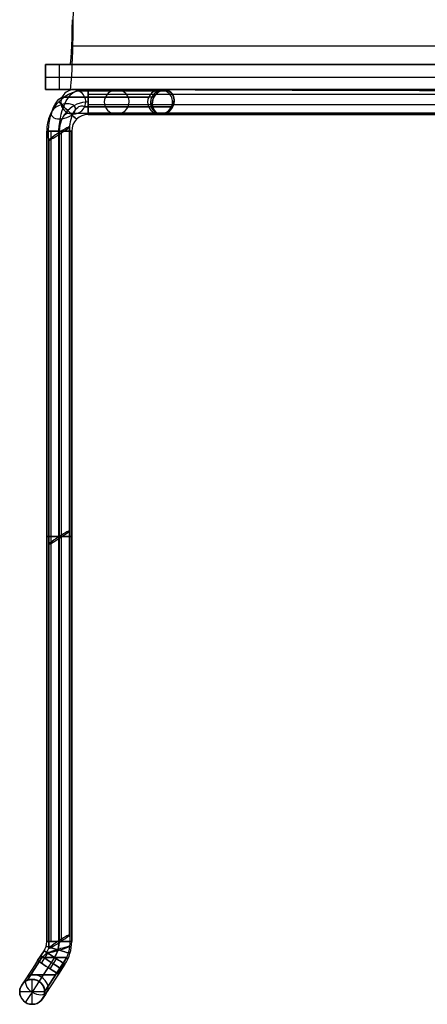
# Model space of a CAD drawing. Extents: x -243 to 243, y -361 to 455.
# Tile 1 of 3: x -243 to -47, y -361 to 113. Entities that reach past the tile are written whole.
import ezdxf

# ---------------------------------------------------------------- set-up
doc = ezdxf.new("R2010")
doc.units = 0
doc.header["$MEASUREMENT"] = 0
doc.layers.add('IGES_LEVEL_0', color=253, linetype='Continuous')

msp = doc.modelspace()

# ---------------------------------------------------------------- linework, layer by layer
at = {"layer": 'IGES_LEVEL_0', "color": 43}
for p, q in [((-217.87, 100.96, -432.49), (-218.4, 100.96, -417.14)), ((-230.99, 79.25, -56.81), (-230.99, 91.25, -56.81)), ((-230.99, 91.25, -56.81), (-219.25, 91.25, -392.97)), ((-230.99, 91.25, -56.81), (-230.99, 79.25, -56.81)), ((-219.25, 91.25, -392.97), (-230.99, 91.25, -56.81)), ((-224.82, 91.25, -233.54), (223.54, 91.25, -217.88)), ((-224.26, 79.25, -249.42), (-224.26, 91.25, -249.42)), ((229.17, 84.98, -56.81), (-230.99, 84.98, -56.81)), ((-230.99, 79.25, -56.81), (-219.25, 79.25, -392.89)), ((-230.99, 79.25, -56.81), (-219.25, 79.25, -392.9)), ((-224.81, 79.25, -233.72), (223.54, 79.25, -218.06))]:
    msp.add_line(p, q, dxfattribs=at)
at = {"layer": 'IGES_LEVEL_0', "color": 253}
for p, q in [((-215.2, 78.51, -419.12), (-173.47, 78.51, -335.66)), ((-210.46, 79.18, -62.46), (209.54, 79.18, -62.46)), ((209.54, 79.18, -62.46), (-210.46, 79.18, -62.46)), ((-210.46, 76.99, -67.1), (-177.9, 76.99, -67.1)), ((-210.46, 76.99, -57.83), (209.54, 76.99, -57.83)), ((-175.46, 79.18, -311.46), (-175.46, 78.67, -311.46)), ((-175.46, 79.18, -311.46), (174.54, 79.18, -311.46)), ((174.54, 79.18, -311.46), (-175.46, 79.18, -311.46)), ((-175.46, 78.93, -313.2), (-175.46, 78.93, -309.73)), ((-175.46, 78.67, -313.9), (-175.46, 78.67, -309.03)), ((-175.46, 78.67, -309.03), (-175.46, 78.67, -313.9)), ((-171.7, 78.51, -328.16), (-171.7, 78.51, -314.23)), ((-171.7, 78.51, -308.7), (-171.7, 78.51, -65.23)), ((-170.04, 76.99, -316.1), (169.12, 76.99, -316.1)), ((-170.04, 76.99, -67.1), (169.12, 76.99, -67.1)), ((-170.04, 76.99, -306.83), (169.12, 76.99, -306.83)), ((-223.13, 75.5, -418.81), (-181.4, 75.5, -335.35)), ((-181.4, 75.5, -335.35), (-223.13, 75.5, -418.81)), ((-210.46, 72.01, -68.35), (-179.71, 72.01, -68.35)), ((-210.46, 72.01, -56.58), (209.54, 72.01, -56.58)), ((-178.93, 75.5, -331.43), (-178.93, 75.5, -68)), ((-178.93, 75.5, -68), (-178.93, 75.5, -331.43)), ((-169.53, 72.01, -317.35), (168.6, 72.01, -317.35)), ((-169.53, 72.01, -68.35), (168.6, 72.01, -68.35)), ((-169.53, 72.01, -305.58), (168.6, 72.01, -305.58)), ((-220.15, 67.86, -416.65), (-178.42, 67.86, -333.18)), ((-170.49, 70.87, -333.49), (-212.22, 70.87, -416.96)), ((-212.22, 70.87, -416.96), (-170.49, 70.87, -333.49)), ((-210.46, 67.89, -65.29), (-177.29, 67.89, -65.29)), ((-210.46, 67.89, -59.63), (209.54, 67.89, -59.63)), ((209.54, 67.18, -62.46), (-210.46, 67.18, -62.46)), ((-210.46, 67.18, -62.46), (209.54, 67.18, -62.46)), ((-177.23, 67.86, -328.16), (-177.23, 67.86, -65.23)), ((-175.46, 67.38, -309.93), (-175.46, 67.38, -313)), ((-175.46, 67.38, -311.46), (-175.46, 67.18, -311.46)), ((-175.46, 67.38, -313), (-175.46, 67.38, -309.93)), ((-175.46, 67.28, -312.55), (-175.46, 67.28, -310.38)), ((174.54, 67.18, -311.46), (-175.46, 67.18, -311.46)), ((-175.46, 67.18, -311.46), (174.54, 67.18, -311.46)), ((-173.01, 67.89, -314.29), (172.08, 67.89, -314.29)), ((-173.01, 67.89, -65.29), (172.08, 67.89, -65.29)), ((-173.01, 67.89, -308.63), (172.08, 67.89, -308.63)), ((-170, 70.87, -317), (-170, 70.87, -324.89)), ((-170, 70.87, -68), (-170, 70.87, -305.93)), ((-170, 70.87, -305.93), (-170, 70.87, -68)), ((-170, 70.87, -324.89), (-170, 70.87, -317)), ((-230.46, -330.67, -62.46), (-230.46, 59.18, -62.46)), ((-230.46, 59.18, -62.46), (-230.46, -330.67, -62.46)), ((-228.27, -330.67, -67.1), (-228.27, 59.18, -67.1)), ((-228.27, -330.67, -57.83), (-228.27, 59.18, -57.83)), ((-224.62, -331.18, -400.82), (-224.62, 57.52, -436.07)), ((-224.3, -330.09, -388.87), (-224.3, 58.61, -424.12)), ((-223.29, -330.67, -68.35), (-223.29, 59.18, -68.35)), ((-223.29, -330.67, -56.58), (-223.29, 59.18, -56.58)), ((-219.44, 61.31, -430.52), (-219.44, -327.39, -395.27)), ((-219.44, -327.39, -395.27), (-219.44, 61.31, -430.52)), ((-219.17, -330.67, -65.29), (-219.17, 59.18, -65.29)), ((-219.17, -330.67, -59.63), (-219.17, 59.18, -59.63)), ((-218.46, 59.18, -62.46), (-218.46, -330.67, -62.46)), ((-218.46, -330.67, -62.46), (-218.46, 59.18, -62.46)), ((-229.49, -333.88, -394.41), (-229.49, 54.82, -429.66)), ((-229.49, 54.82, -429.66), (-229.49, -333.88, -394.41)), ((-234.86, -339.81, -62.46), (-231.76, -335.03, -62.46)), ((-231.76, -335.03, -62.46), (-234.86, -339.81, -62.46)), ((-233.03, -341, -67.1), (-229.92, -336.22, -67.1)), ((-233.03, -341, -57.83), (-229.92, -336.22, -57.83)), ((-239.9, -349.33, -394.46), (-232.75, -338.34, -394.46)), ((-232.75, -338.34, -394.46), (-239.9, -349.33, -394.46)), ((-226.75, -338.34, -388.46), (-234.19, -349.79, -388.46)), ((-226.75, -338.34, -400.46), (-234.19, -349.79, -400.46)), ((-220.75, -338.34, -394.46), (-231.46, -354.82, -394.46)), ((-231.46, -354.82, -394.46), (-220.75, -338.34, -394.46)), ((-228.85, -343.72, -68.35), (-225.74, -338.93, -68.35)), ((-228.85, -343.72, -56.58), (-225.74, -338.93, -56.58)), ((-225.4, -345.96, -65.29), (-222.29, -341.18, -65.29)), ((-225.4, -345.96, -59.63), (-222.29, -341.18, -59.63)), ((-221.7, -341.57, -62.46), (-224.8, -346.35, -62.46)), ((-224.8, -346.35, -62.46), (-221.7, -341.57, -62.46)), ((-240.29, -349.52, -76.46), (-240.29, -349.52, -476.46)), ((-237.46, -360.82, -476.46), (-237.46, -348.82, -476.46)), ((-237.46, -348.82, -389.9), (-237.46, -348.82, -76.46)), ((-237.46, -348.82, -476.46), (-237.46, -348.82, -399.02)), ((-237.46, -348.82, -399.02), (-237.46, -348.82, -476.46)), ((-237.46, -348.82, -76.46), (-237.46, -348.82, -389.9)), ((-234.64, -349.52, -76.46), (-234.64, -349.52, -388.49)), ((-234.64, -349.52, -400.43), (-234.64, -349.52, -476.46)), ((-231.46, -354.82, -476.46), (-243.46, -354.82, -476.46)), ((-243.35, -353.65, -76.46), (-243.35, -353.65, -476.46)), ((-231.58, -353.65, -76.46), (-231.58, -353.65, -391.34)), ((-231.58, -353.65, -397.59), (-231.58, -353.65, -476.46)), ((-242.1, -358.62, -76.46), (-242.1, -358.62, -476.46)), ((-232.83, -358.62, -76.46), (-232.83, -358.62, -476.46)), ((-237.46, -360.82, -76.46), (-237.46, -360.82, -476.46)), ((-237.46, -360.82, -476.46), (-237.46, -360.82, -76.46))]:
    msp.add_line(p, q, dxfattribs=at)
msp.add_circle((-237.46, -354.82, -476.46), 6, dxfattribs=at)
at = {"layer": 'IGES_LEVEL_0', "color": 43, "extrusion": (0.999391, 1.67398e-11, 0.034899)}
msp.add_arc((126.27, -384.99, -232.83), 47.02, 180.0192, 263.6705, dxfattribs=at)
at = {"layer": 'IGES_LEVEL_0', "color": 43, "extrusion": (0.999391, -1.93532e-10, 0.034899)}
msp.add_arc((126.25, -385, -232.83), 47, 179.9997, 263.69, dxfattribs=at)
at = {"layer": 'IGES_LEVEL_0', "color": 43, "extrusion": (0.999391, -6.18083e-10, 0.034899)}
msp.add_arc((126.28, -385.06, -232.83), 35.03, 180.0215, 247.3004, dxfattribs=at)
at = {"layer": 'IGES_LEVEL_0', "color": 43, "extrusion": (0.999391, -7.38064e-12, 0.034899)}
msp.add_arc((126.26, -385.08, -232.83), 35.01, 180, 247.3214, dxfattribs=at)
at = {"layer": 'IGES_LEVEL_0', "color": 43, "extrusion": (0, -1, 0)}
for centre, radius, start, end in [((-1.39, 2417.61, -100.18), 2842.21, 265.62042, 274.39911), ((-1.42, 2623.76, -91.25), 3024.58, 265.87004, 274.14941), ((-1.42, 2623.76, -91.25), 3024.58, 265.87004, 274.14941), ((-0.92, 2083.63, -91.24), 2517.25, 265.04918, 274.95114), ((-0.91, 2458.02, -79.25), 2859.27, 265.62055, 274.37959), ((-0.92, 4255.71, -79.11), 4315.53, 267.86235, 272.13765)]:
    msp.add_arc(centre, radius, start, end, dxfattribs=at)
at = {"layer": 'IGES_LEVEL_0', "color": 43}
for centre in [(-45.77, 443685.03, -56.81), (-45.77, 443685.02, -56.81)]:
    msp.add_arc(centre, 443593.81, 269.9760763, 269.9997841, dxfattribs=at)
at = {"layer": 'IGES_LEVEL_0', "color": 43, "extrusion": (0, 1, 0)}
for centre, radius, start, end in [((0.92, 12952.14, 91.25), 13010.99, 268.986736, 271.013198), ((0.91, 4167.04, 79.25), 4230.12, 266.8821, 273.11784), ((0.92, 2458.09, 79.25), 2859.34, 265.62045, 274.37927)]:
    msp.add_arc(centre, radius, start, end, dxfattribs=at)
at = {"layer": 'IGES_LEVEL_0', "color": 43, "extrusion": (-2.17319e-12, 1, 1.84313e-10)}
msp.add_arc((0.91, 12951.51, 91.25), 13010.36, 268.98672, 271.01328, dxfattribs=at)
at = {"layer": 'IGES_LEVEL_0', "color": 43, "extrusion": (4.51894e-17, 1, -7.54887e-15)}
msp.add_arc((0.92, 13076.15, 91.24), 13133.91, 269.31404, 270.685954, dxfattribs=at)
at = {"layer": 'IGES_LEVEL_0', "color": 43, "extrusion": (-1.95587e-11, 1, 5.38988e-10)}
msp.add_arc((0.91, 4166.98, 79.25), 4230.06, 266.88209, 273.11791, dxfattribs=at)
at = {"layer": 'IGES_LEVEL_0', "color": 253}
for centre, radius, start, end in [((-210.46, 59.18, -62.46), 20, 90, 180), ((-210.46, 59.18, -62.46), 20, 90, 180), ((-210.46, 59.18, -56.46), 14, 90, 180), ((-210.46, 59.18, -68.46), 14, 90, 180), ((-210.46, 59.18, -62.46), 8, 90, 180), ((-210.46, 59.18, -62.46), 8, 90, 180), ((-238.46, -330.67, -62.46), 8, 326.9761, 0), ((-238.46, -330.67, -62.46), 8, 326.9761, 0), ((-238.46, -330.67, -68.46), 14, 326.9761, 0), ((-238.46, -330.67, -56.46), 14, 326.9761, 0), ((-238.46, -330.67, -62.46), 20, 326.9761, 0), ((-238.46, -330.67, -62.46), 20, 326.9761, 0), ((-237.46, -354.82, -76.46), 6, 90, 236.9761), ((-237.46, -354.82, -476.46), 6, 90, 270), ((-237.46, -354.82, -276.46), 6, 90, 270), ((-237.46, -354.82, -76.46), 6, 56.9761, 236.9761), ((-237.46, -354.82, -76.46), 6, 236.9761, 56.9761), ((-237.46, -354.82, -476.46), 6, 270, 90), ((-237.46, -354.82, -76.46), 6, 270, 90), ((-237.46, -354.82, -276.46), 6, 270, 90), ((-237.46, -354.82, -76.46), 6, 236.9761, 270)]:
    msp.add_arc(centre, radius, start, end, dxfattribs=at)
at = {"layer": 'IGES_LEVEL_0', "color": 253, "extrusion": (0.893693, -0.040523, -0.446846)}
for centre, radius, start, end in [((49.25, -472.21, -8.22), 19.43, 264.2058, 358.8393), ((49.25, -472.21, -15.32), 16.46, 252.7499, 347.3833), ((49.25, -472.21, -15.32), 16.46, 252.7499, 347.3833), ((49.25, -472.21, -6.21), 12.31, 279.6147, 14.2481), ((49.25, -472.21, -6.21), 12.31, 279.6147, 14.2481), ((49.25, -472.21, -13.32), 8.57, 264.2058, 358.8393)]:
    msp.add_arc(centre, radius, start, end, dxfattribs=at)
at = {"layer": 'IGES_LEVEL_0', "color": 253, "extrusion": (-0.05763, 0.251178, 0.966224)}
for centre, start, end in [((195.8, -223.65, -372.84), 143.112, 323.112), ((195.8, -223.65, -372.84), 143.112, 323.112), ((175.46, -208.38, -333.72), 143.112, 323.112), ((155.12, -193.12, -294.6), 143.112, 323.112), ((155.12, -193.12, -294.6), 143.112, 323.112), ((195.8, -223.65, -372.84), 323.112, 143.112), ((195.8, -223.65, -372.84), 323.112, 143.112), ((175.46, -208.38, -333.72), 323.112, 143.112), ((155.12, -193.12, -294.6), 323.112, 143.112), ((155.12, -193.12, -294.6), 323.112, 143.112)]:
    msp.add_arc(centre, 6, start, end, dxfattribs=at)
at = {"layer": 'IGES_LEVEL_0', "color": 253, "extrusion": (1, 0, -4.73695e-15)}
msp.add_arc((73.18, -62.46, -210.46), 6, 360, 180, dxfattribs=at)
at = {"layer": 'IGES_LEVEL_0', "color": 253, "extrusion": (1, 0, 0)}
for centre, start, end in [((73.18, -62.46, -210.46), 180, 0), ((73.18, -62.46, -210.46), 0, 180), ((73.18, -311.46, -175.46), 336.0613, 23.9387), ((73.18, -311.46, -175.46), 336.0613, 360), ((73.18, -311.46, -175.46), 0, 23.9387), ((73.18, -311.46, -175.46), 180, 194.7963), ((73.18, -311.46, -175.46), 165.2037, 194.7963), ((73.18, -311.46, -175.46), 165.2037, 180)]:
    msp.add_arc(centre, 6, start, end, dxfattribs=at)
at = {"layer": 'IGES_LEVEL_0', "color": 253, "extrusion": (1, 0, 4.73695e-15)}
msp.add_arc((73.18, -62.46, -210.46), 6, 180, 360, dxfattribs=at)
at = {"layer": 'IGES_LEVEL_0', "color": 253, "extrusion": (-0.278081, 0.251178, 0.927135)}
for start, end in [(106.4143, 286.4143), (286.4143, 106.4143)]:
    msp.add_arc((62.88, -289.95, -240.23), 6, start, end, dxfattribs=at)
at = {"layer": 'IGES_LEVEL_0', "color": 253, "extrusion": (-0.483655, 0.251178, 0.838444)}
for centre, start, end in [((15.46, -336.94, -172.38), 90, 270), ((15.46, -336.94, -172.38), 90, 270), ((15.46, -264.1, -60.32), 90, 270), ((15.46, -336.94, -172.38), 270, 90), ((15.46, -264.72, -61.28), 270, 90), ((15.46, -336.94, -172.38), 270, 90)]:
    msp.add_arc(centre, 6, start, end, dxfattribs=at)
at = {"layer": 'IGES_LEVEL_0', "color": 253, "extrusion": (3.08384e-14, -1, -7.27996e-15)}
msp.add_arc((-188.46, -328.16, -78.51), 16.77, 333.4349, 360, dxfattribs=at)
at = {"layer": 'IGES_LEVEL_0', "color": 253, "extrusion": (-0.234815, 0.792569, 0.562758)}
for start, end in [(164.3919, 344.3919), (344.3919, 164.3919)]:
    msp.add_arc((193.77, -425.59, -133.64), 6, start, end, dxfattribs=at)
at = {"layer": 'IGES_LEVEL_0', "color": 253, "extrusion": (0.707107, 0.707107, -5.03301e-15)}
msp.add_arc((204.67, -62.46, -106.97), 6, 0, 180, dxfattribs=at)
at = {"layer": 'IGES_LEVEL_0', "color": 253, "extrusion": (0.707107, 0.707107, 5.03301e-15)}
msp.add_arc((204.67, -62.46, -106.97), 6, 180, 360, dxfattribs=at)
at = {"layer": 'IGES_LEVEL_0', "color": 253, "extrusion": (4.45876e-14, 1, -2.80897e-14)}
msp.add_arc((188.46, -328.16, 75.5), 10.08, 198.928, 225.493, dxfattribs=at)
msp.add_arc((188.46, -328.16, 75.5), 10.08, 198.928, 225.493, dxfattribs=at)
at = {"layer": 'IGES_LEVEL_0', "color": 253, "extrusion": (1.38059e-13, 1, -3.25913e-14)}
msp.add_arc((188.46, -328.16, 67.86), 11.23, 180, 206.5651, dxfattribs=at)
at = {"layer": 'IGES_LEVEL_0', "color": 253, "extrusion": (2.82841e-14, 1, -1.60112e-15)}
msp.add_arc((188.46, -328.16, 70.87), 18.75, 169.9575, 196.5225, dxfattribs=at)
msp.add_arc((188.46, -328.16, 70.87), 18.75, 169.9575, 196.5225, dxfattribs=at)
at = {"layer": 'IGES_LEVEL_0', "color": 253, "extrusion": (0, -1, 0)}
for centre, start, end in [((-224.46, -62.46, -59.18), 180, 0), ((-224.46, -62.46, -59.18), 360, 180), ((-224.46, -62.46, 330.67), 180, 0), ((-224.46, -62.46, 330.67), 360, 180)]:
    msp.add_arc(centre, 6, start, end, dxfattribs=at)
at = {"layer": 'IGES_LEVEL_0', "color": 253, "extrusion": (0, 1, -1.18424e-15)}
msp.add_arc((224.46, -62.46, 59.18), 6, 360, 180, dxfattribs=at)
at = {"layer": 'IGES_LEVEL_0', "color": 253, "extrusion": (0, 1, 1.18424e-15)}
msp.add_arc((224.46, -62.46, 59.18), 6, 180, 360, dxfattribs=at)
at = {"layer": 'IGES_LEVEL_0', "color": 253, "extrusion": (0.544792, -0.836337, 0.061166)}
for centre, start, end in [((-156.39, -418.82, -197.16), 175.8853, 355.8853), ((-156.39, -418.82, -197.16), 175.8853, 355.8853), ((-156.39, -418.82, -197.16), 355.8853, 175.8853), ((-156.39, -418.82, -197.16), 355.8853, 175.8853), ((-262.47, -411.19, -33.53), 175.8853, 355.8853), ((-262.47, -411.19, -33.53), 355.8853, 175.8853), ((-368.55, -403.55, 130.09), 175.8853, 355.8853), ((-368.55, -403.55, 130.09), 175.8853, 355.8853), ((-368.55, -403.55, 130.09), 355.8853, 175.8853), ((-368.55, -403.55, 130.09), 355.8853, 175.8853)]:
    msp.add_arc(centre, 6, start, end, dxfattribs=at)
at = {"layer": 'IGES_LEVEL_0', "color": 253, "extrusion": (0, 1, 0)}
for centre, start, end in [((224.46, -62.46, -135.74), 180, 360), ((224.46, -62.46, -135.74), 0, 180), ((224.46, -62.46, -330.67), 180, 0), ((224.46, -62.46, -330.67), 0, 180), ((226.75, -394.46, -338.34), 180, 0), ((226.75, -394.46, -338.34), 0, 180), ((226.75, -394.46, -338.34), 180, 0), ((226.75, -394.46, -338.34), 360, 180), ((232.14, -394.46, -346.63), 180, 360)]:
    msp.add_arc(centre, 6, start, end, dxfattribs=at)
at = {"layer": 'IGES_LEVEL_0', "color": 253, "extrusion": (-0.137625, 0.089456, 0.986436)}
for centre, radius, start, end in [((407.25, -84.4, -382.25), 14.98, 90, 123.3824), ((407.25, -84.4, -394.09), 13.02, 90, 123.3824), ((407.25, -84.4, -389), 19.24, 99.784, 133.1664), ((407.25, -84.4, -389), 19.24, 99.784, 133.1664), ((407.25, -84.4, -387.35), 9.61, 70.1091, 103.4915), ((407.25, -84.4, -387.35), 9.61, 70.1091, 103.4915)]:
    msp.add_arc(centre, radius, start, end, dxfattribs=at)
at = {"layer": 'IGES_LEVEL_0', "color": 253, "extrusion": (0.544988, 0.838444, 0)}
for centre, start, end in [((5.73, -62.46, -407.2), 180, 0), ((5.73, -62.46, -407.2), 0, 180), ((5.73, -62.46, -412.91), 270, 90), ((5.73, -62.46, -410.06), 180, 360), ((5.73, -62.46, -410.06), 0, 180), ((5.73, -62.46, -412.91), 90, 270)]:
    msp.add_arc(centre, 6, start, end, dxfattribs=at)
at = {"layer": 'IGES_LEVEL_0', "color": 253, "extrusion": (0.544988, 0.838444, 7.84558e-15)}
msp.add_arc((5.73, -62.46, -407.2), 6, 180, 360, dxfattribs=at)
at = {"layer": 'IGES_LEVEL_0', "color": 253, "extrusion": (0.544988, 0.838444, -7.84558e-15)}
msp.add_arc((5.73, -62.46, -407.2), 6, 0, 180, dxfattribs=at)
at = {"layer": 'IGES_LEVEL_0', "color": 253, "extrusion": (0.283836, -0.958204, 0.03581)}
for start, end in [(178.1987, 358.1987), (358.1987, 178.1987)]:
    msp.add_arc((-310.83, -403.51, 242.65), 6, start, end, dxfattribs=at)
at = {"layer": 'IGES_LEVEL_0', "color": 253, "extrusion": (0.284215, 0.958761, -4.56425e-15)}
msp.add_arc((120.65, -62.46, -384.8), 6, 180, 360, dxfattribs=at)
at = {"layer": 'IGES_LEVEL_0', "color": 253, "extrusion": (0.284215, 0.958761, 4.53958e-15)}
msp.add_arc((120.65, -62.46, -384.8), 6, 0, 180, dxfattribs=at)
at = {"layer": 'IGES_LEVEL_0', "color": 253, "extrusion": (0.838444, -0.544988, 1.06342e-12)}
msp.add_arc((-412.91, -76.46, -11.73), 14, 90, 180, dxfattribs=at)
at = {"layer": 'IGES_LEVEL_0', "color": 253, "extrusion": (0.544988, 0.838444, 4.50784e-14)}
msp.add_arc((5.73, -62.46, -412.91), 6, 180, 360, dxfattribs=at)
at = {"layer": 'IGES_LEVEL_0', "color": 253, "extrusion": (0.544988, 0.838444, 7.10928e-14)}
msp.add_arc((5.73, -62.46, -412.91), 6, 0, 180, dxfattribs=at)
at = {"layer": 'IGES_LEVEL_0', "color": 253, "extrusion": (0.838444, -0.544988, -3.08301e-13)}
msp.add_arc((-412.91, -76.46, -5.73), 20, 90, 180, dxfattribs=at)
msp.add_arc((-412.91, -76.46, -5.73), 20, 90, 180, dxfattribs=at)
at = {"layer": 'IGES_LEVEL_0', "color": 253, "extrusion": (0.838444, -0.544988, -1.40508e-11)}
msp.add_arc((-412.91, -76.46, -5.73), 8, 90, 180, dxfattribs=at)
msp.add_arc((-412.91, -76.46, -5.73), 8, 90, 180, dxfattribs=at)
at = {"layer": 'IGES_LEVEL_0', "color": 253, "extrusion": (0.385365, 0.592869, 0.707107)}
for start, end in [(270, 90), (90, 270)]:
    msp.add_arc((5.73, 251.9, -346.04), 6, start, end, dxfattribs=at)
at = {"layer": 'IGES_LEVEL_0', "color": 253, "extrusion": (0, 1, -9.4739e-15)}
msp.add_arc((232.14, -394.46, -346.63), 6, 360, 180, dxfattribs=at)
at = {"layer": 'IGES_LEVEL_0', "color": 253, "extrusion": (0.838444, -0.544988, 1.06425e-12)}
msp.add_arc((-412.91, -76.46, 0.27), 14, 90, 180, dxfattribs=at)
at = {"layer": 'IGES_LEVEL_0', "color": 43}
for points, knots in [([(229.17, 79.25, -56.81), (190.82, 79.25, -56.81), (152.48, 79.08, -56.81), (75.78, 78.82, -56.81), (37.44, 78.73, -56.81), (-39.26, 78.73, -56.81), (-77.6, 78.82, -56.81), (-154.29, 79.08, -56.81), (-192.64, 79.25, -56.81), (-230.99, 79.25, -56.81)], [2.460154, 2.460154, 2.460154, 2.460154, 2.710154, 2.710154, 2.960154, 2.960154, 3.210154, 3.210154, 3.460154, 3.460154, 3.460154, 3.460154]), ([(-230.99, 79.25, -56.81), (-192.64, 79.25, -56.81), (-154.29, 79.08, -56.81), (-77.6, 78.82, -56.81), (-39.26, 78.73, -56.81), (37.44, 78.73, -56.81), (75.78, 78.82, -56.81), (152.48, 79.08, -56.81), (190.82, 79.25, -56.81), (229.17, 79.25, -56.81)], [0, 0, 0, 0, 0.25, 0.25, 0.5, 0.5, 0.75, 0.75, 1, 1, 1, 1])]:
    msp.add_open_spline(points, degree=3, knots=knots, dxfattribs=at)
at = {"layer": 'IGES_LEVEL_0', "color": 253}
for points, knots in [([(-178.93, 75.5, -68), (-178.56, 76.2, -67.7), (-178.11, 76.79, -67.3), (-177.12, 77.77, -66.39), (-176.58, 78.15, -65.88), (-175.7, 78.58, -65.1), (-175.4, 78.7, -64.83), (-174.75, 78.89, -64.34), (-174.4, 78.96, -64.09), (-173.58, 79.01, -63.91), (-173.15, 78.97, -64.06), (-172.46, 78.83, -64.51), (-172.16, 78.73, -64.78), (-171.3, 78.33, -65.61), (-170.82, 77.96, -66.16), (-169.97, 76.95, -67.19), (-169.62, 76.32, -67.64), (-169.22, 74.85, -68.28), (-169.16, 74.01, -68.46), (-169.37, 72.36, -68.46), (-169.64, 71.55, -68.29), (-170, 70.87, -68)], [5.141593, 5.141593, 5.141593, 5.141593, 5.266593, 5.266593, 5.391593, 5.391593, 5.454093, 5.454093, 5.516593, 5.516593, 5.579093, 5.579093, 5.641593, 5.641593, 5.766593, 5.766593, 5.891593, 5.891593, 6.016593, 6.016593, 6.141593, 6.141593, 6.141593, 6.141593]), ([(-170, 70.87, -68), (-169.64, 71.55, -68.29), (-169.37, 72.36, -68.46), (-169.16, 74.01, -68.46), (-169.22, 74.85, -68.28), (-169.62, 76.32, -67.64), (-169.97, 76.95, -67.19), (-170.82, 77.96, -66.16), (-171.3, 78.33, -65.61), (-172.16, 78.73, -64.78), (-172.46, 78.83, -64.51), (-173.15, 78.97, -64.06), (-173.58, 79.01, -63.91), (-174.4, 78.96, -64.09), (-174.75, 78.89, -64.34), (-175.4, 78.7, -64.83), (-175.7, 78.58, -65.1), (-176.58, 78.15, -65.88), (-177.12, 77.77, -66.39), (-178.11, 76.79, -67.3), (-178.57, 76.2, -67.71), (-178.93, 75.5, -68)], [0, 0, 0, 0, 0.125, 0.125, 0.25, 0.25, 0.375, 0.375, 0.5, 0.5, 0.5625, 0.5625, 0.625, 0.625, 0.6875, 0.6875, 0.75, 0.75, 0.875, 0.875, 1, 1, 1, 1]), ([(-170, 70.87, -317), (-169.74, 71.36, -317.21), (-169.53, 71.91, -317.35), (-169.26, 73.06, -317.49), (-169.2, 73.66, -317.47), (-169.26, 75.4, -317.16), (-169.65, 76.47, -316.59), (-170.5, 77.61, -315.54), (-170.82, 77.93, -315.16), (-171.55, 78.45, -314.37), (-171.93, 78.65, -313.97), (-172.6, 78.86, -313.42), (-172.84, 78.92, -313.24), (-173.38, 78.99, -312.99), (-173.69, 79, -312.94), (-174.27, 78.97, -313.06), (-174.53, 78.93, -313.21), (-175.02, 78.82, -313.53), (-175.24, 78.75, -313.71), (-175.46, 78.67, -313.9)], [2.258244, 2.258244, 2.258244, 2.258244, 2.383244, 2.383244, 2.508244, 2.508244, 2.758244, 2.758244, 2.883244, 2.883244, 3.008244, 3.008244, 3.070744, 3.070744, 3.133244, 3.133244, 3.195744, 3.195744, 3.258244, 3.258244, 3.258244, 3.258244]), ([(-175.46, 78.67, -313.9), (-175.24, 78.75, -313.71), (-175.02, 78.82, -313.53), (-174.53, 78.93, -313.21), (-174.27, 78.97, -313.06), (-173.69, 79, -312.94), (-173.38, 78.99, -312.99), (-172.84, 78.92, -313.24), (-172.6, 78.86, -313.42), (-171.93, 78.65, -313.97), (-171.55, 78.45, -314.37), (-170.82, 77.93, -315.16), (-170.5, 77.61, -315.54), (-169.65, 76.47, -316.59), (-169.26, 75.4, -317.16), (-169.2, 73.66, -317.47), (-169.26, 73.06, -317.49), (-169.53, 71.91, -317.35), (-169.74, 71.36, -317.21), (-170, 70.87, -317)], [9.1415927, 9.1415927, 9.1415927, 9.1415927, 9.2040927, 9.2040927, 9.2665927, 9.2665927, 9.3290927, 9.3290927, 9.3915927, 9.3915927, 9.5165927, 9.5165927, 9.6415927, 9.6415927, 9.8915927, 9.8915927, 10.0165927, 10.0165927, 10.1415927, 10.1415927, 10.1415927, 10.1415927]), ([(-170, 70.87, -305.93), (-169.49, 71.85, -305.52), (-169.18, 73.06, -305.35), (-169.26, 75.4, -305.76), (-169.64, 76.46, -306.33), (-170.49, 77.61, -307.38), (-170.82, 77.93, -307.76), (-171.54, 78.45, -308.55), (-171.93, 78.65, -308.95), (-172.6, 78.86, -309.51), (-172.84, 78.92, -309.68), (-173.37, 78.99, -309.93), (-173.68, 79, -309.99), (-174.26, 78.97, -309.87), (-174.53, 78.93, -309.72), (-175.02, 78.82, -309.39), (-175.24, 78.75, -309.21), (-175.46, 78.67, -309.03)], [7.141593, 7.141593, 7.141593, 7.141593, 7.391593, 7.391593, 7.641593, 7.641593, 7.766593, 7.766593, 7.891593, 7.891593, 7.954093, 7.954093, 8.016593, 8.016593, 8.079093, 8.079093, 8.141593, 8.141593, 8.141593, 8.141593]), ([(-175.46, 78.67, -309.03), (-175.24, 78.75, -309.21), (-175.02, 78.82, -309.39), (-174.53, 78.93, -309.72), (-174.26, 78.97, -309.87), (-173.68, 79, -309.99), (-173.37, 78.99, -309.93), (-172.84, 78.92, -309.68), (-172.6, 78.86, -309.51), (-171.93, 78.65, -308.95), (-171.54, 78.45, -308.55), (-170.82, 77.93, -307.76), (-170.49, 77.61, -307.38), (-169.64, 76.46, -306.33), (-169.26, 75.4, -305.76), (-169.18, 73.06, -305.35), (-169.49, 71.85, -305.52), (-170, 70.87, -305.93)], [5.352105, 5.352105, 5.352105, 5.352105, 5.414605, 5.414605, 5.477105, 5.477105, 5.539605, 5.539605, 5.602105, 5.602105, 5.727105, 5.727105, 5.852105, 5.852105, 6.102105, 6.102105, 6.352105, 6.352105, 6.352105, 6.352105]), ([(-178.93, 75.5, -68), (-179.29, 74.8, -68.29), (-179.56, 74, -68.46), (-179.77, 72.36, -68.46), (-179.71, 71.52, -68.28), (-179.3, 70.04, -67.64), (-178.96, 69.41, -67.18), (-178.11, 68.41, -66.16), (-177.62, 68.03, -65.6), (-176.77, 67.64, -64.78), (-176.47, 67.54, -64.51), (-175.94, 67.43, -64.17), (-175.76, 67.4, -64.07), (-175.35, 67.37, -63.96), (-175.14, 67.37, -63.96), (-174.53, 67.41, -64.09), (-174.17, 67.48, -64.34), (-173.52, 67.67, -64.84), (-173.22, 67.79, -65.1), (-172.35, 68.22, -65.88), (-171.8, 68.6, -66.4), (-170.81, 69.58, -67.3), (-170.36, 70.17, -67.71), (-170, 70.87, -68)], [1, 1, 1, 1, 1.125, 1.125, 1.25, 1.25, 1.375, 1.375, 1.5, 1.5, 1.5625, 1.5625, 1.59375, 1.59375, 1.625, 1.625, 1.6875, 1.6875, 1.75, 1.75, 1.875, 1.875, 2, 2, 2, 2]), ([(-170, 70.87, -68), (-170.36, 70.17, -67.71), (-170.81, 69.58, -67.3), (-171.8, 68.6, -66.4), (-172.35, 68.22, -65.88), (-173.22, 67.79, -65.1), (-173.52, 67.67, -64.84), (-174.17, 67.48, -64.34), (-174.53, 67.41, -64.09), (-175.14, 67.37, -63.96), (-175.35, 67.37, -63.96), (-175.76, 67.4, -64.07), (-175.94, 67.43, -64.17), (-176.47, 67.54, -64.51), (-176.77, 67.64, -64.78), (-177.62, 68.03, -65.6), (-178.11, 68.41, -66.16), (-178.96, 69.41, -67.18), (-179.3, 70.04, -67.64), (-179.71, 71.52, -68.28), (-179.77, 72.36, -68.46), (-179.56, 74, -68.46), (-179.29, 74.8, -68.29), (-178.93, 75.5, -68)], [8.141593, 8.141593, 8.141593, 8.141593, 8.266593, 8.266593, 8.391593, 8.391593, 8.454093, 8.454093, 8.516593, 8.516593, 8.547843, 8.547843, 8.579093, 8.579093, 8.641593, 8.641593, 8.766593, 8.766593, 8.891593, 8.891593, 9.016593, 9.016593, 9.141593, 9.141593, 9.141593, 9.141593]), ([(-175.46, 67.38, -313), (-175.13, 67.36, -312.93), (-174.78, 67.39, -313.02), (-174.19, 67.48, -313.32), (-173.93, 67.54, -313.52), (-173.16, 67.79, -314.13), (-172.7, 68.02, -314.57), (-171.38, 68.9, -315.78), (-170.58, 69.74, -316.53), (-170, 70.87, -317)], [1.258244, 1.258244, 1.258244, 1.258244, 1.383244, 1.383244, 1.508244, 1.508244, 1.758244, 1.758244, 2.258244, 2.258244, 2.258244, 2.258244]), ([(-175.46, 67.38, -309.93), (-175.13, 67.36, -310), (-174.79, 67.39, -309.91), (-174.19, 67.48, -309.6), (-173.93, 67.54, -309.4), (-173.17, 67.79, -308.79), (-172.7, 68.02, -308.36), (-171.39, 68.9, -307.15), (-170.58, 69.75, -306.4), (-170, 70.87, -305.93)], [6.141593, 6.141593, 6.141593, 6.141593, 6.266593, 6.266593, 6.391593, 6.391593, 6.641593, 6.641593, 7.141593, 7.141593, 7.141593, 7.141593]), ([(-170, 70.87, -317), (-170.58, 69.74, -316.53), (-171.38, 68.9, -315.78), (-172.7, 68.02, -314.57), (-173.16, 67.79, -314.13), (-173.93, 67.54, -313.52), (-174.19, 67.48, -313.32), (-174.78, 67.39, -313.02), (-175.13, 67.36, -312.93), (-175.46, 67.38, -313)], [4.141593, 4.141593, 4.141593, 4.141593, 4.641593, 4.641593, 4.891593, 4.891593, 5.016593, 5.016593, 5.141593, 5.141593, 5.141593, 5.141593]), ([(-170, 70.87, -305.93), (-170.58, 69.75, -306.4), (-171.39, 68.9, -307.15), (-172.7, 68.02, -308.36), (-173.17, 67.79, -308.79), (-173.93, 67.54, -309.4), (-174.19, 67.48, -309.6), (-174.79, 67.39, -309.91), (-175.13, 67.36, -310), (-175.46, 67.38, -309.93)], [6.352105, 6.352105, 6.352105, 6.352105, 6.852105, 6.852105, 7.102105, 7.102105, 7.227105, 7.227105, 7.352105, 7.352105, 7.352105, 7.352105]), ([(-237.46, -348.82, -389.9), (-238.14, -348.82, -390.48), (-238.73, -348.93, -391.17), (-239.61, -349.19, -392.71), (-239.9, -349.33, -393.56), (-239.9, -349.33, -394.46)], [1, 1, 1, 1, 1.5, 1.5, 2, 2, 2, 2]), ([(-237.46, -348.82, -389.9), (-238.14, -348.82, -390.48), (-238.73, -348.93, -391.17), (-239.61, -349.19, -392.71), (-239.9, -349.33, -393.56), (-239.9, -349.33, -394.46)], [3.565217, 3.565217, 3.565217, 3.565217, 4.065217, 4.065217, 4.565217, 4.565217, 4.565217, 4.565217]), ([(-239.9, -349.33, -394.46), (-239.9, -349.33, -395.36), (-239.61, -349.19, -396.22), (-238.73, -348.93, -397.75), (-238.14, -348.82, -398.44), (-237.46, -348.82, -399.02)], [4.565217, 4.565217, 4.565217, 4.565217, 5.065217, 5.065217, 5.565217, 5.565217, 5.565217, 5.565217]), ([(-239.9, -349.33, -394.46), (-239.9, -349.33, -395.36), (-239.61, -349.19, -396.22), (-238.73, -348.93, -397.75), (-238.14, -348.82, -398.44), (-237.46, -348.82, -399.02)], [1, 1, 1, 1, 1.5, 1.5, 2, 2, 2, 2]), ([(-231.46, -354.82, -394.46), (-231.46, -354.82, -393.38), (-231.45, -354.34, -392.34), (-231.68, -353.11, -390.57), (-231.92, -352.34, -389.78), (-232.67, -351.18, -388.94), (-232.99, -350.78, -388.72), (-233.76, -350.06, -388.46), (-234.22, -349.74, -388.43), (-235.65, -349, -388.65), (-236.64, -348.82, -389.2), (-237.46, -348.82, -389.9)], [0, 0, 0, 0, 0.25, 0.25, 0.5, 0.5, 0.625, 0.625, 0.75, 0.75, 1, 1, 1, 1]), ([(-237.46, -348.82, -399.02), (-237.05, -348.82, -399.38), (-236.61, -348.86, -399.68), (-235.66, -349.07, -400.17), (-235.16, -349.25, -400.35), (-234.21, -349.75, -400.5), (-233.76, -350.07, -400.46), (-232.99, -350.78, -400.21), (-232.67, -351.18, -399.98), (-231.93, -352.33, -399.14), (-231.68, -353.11, -398.36), (-231.45, -354.34, -396.58), (-231.46, -354.82, -395.55), (-231.46, -354.82, -394.46)], [9.283185, 9.283185, 9.283185, 9.283185, 9.408185, 9.408185, 9.533185, 9.533185, 9.658185, 9.658185, 9.783185, 9.783185, 10.033185, 10.033185, 10.283185, 10.283185, 10.283185, 10.283185]), ([(-231.46, -354.82, -394.46), (-231.46, -354.82, -393.38), (-231.45, -354.34, -392.34), (-231.68, -353.11, -390.57), (-231.92, -352.34, -389.78), (-232.67, -351.18, -388.94), (-232.99, -350.78, -388.72), (-233.76, -350.06, -388.46), (-234.22, -349.74, -388.43), (-235.65, -349, -388.65), (-236.64, -348.82, -389.2), (-237.46, -348.82, -389.9)], [10.283185, 10.283185, 10.283185, 10.283185, 10.533185, 10.533185, 10.783185, 10.783185, 10.908185, 10.908185, 11.033185, 11.033185, 11.283185, 11.283185, 11.283185, 11.283185]), ([(-237.46, -348.82, -399.02), (-237.05, -348.82, -399.38), (-236.61, -348.86, -399.68), (-235.66, -349.07, -400.17), (-235.16, -349.25, -400.35), (-234.21, -349.75, -400.5), (-233.76, -350.07, -400.46), (-232.99, -350.78, -400.21), (-232.67, -351.18, -399.98), (-231.93, -352.33, -399.14), (-231.68, -353.11, -398.36), (-231.45, -354.34, -396.58), (-231.46, -354.82, -395.55), (-231.46, -354.82, -394.46)], [2, 2, 2, 2, 2.125, 2.125, 2.25, 2.25, 2.375, 2.375, 2.5, 2.5, 2.75, 2.75, 3, 3, 3, 3])]:
    msp.add_open_spline(points, degree=3, knots=knots, dxfattribs=at)

doc.saveas('drawing.dxf')
